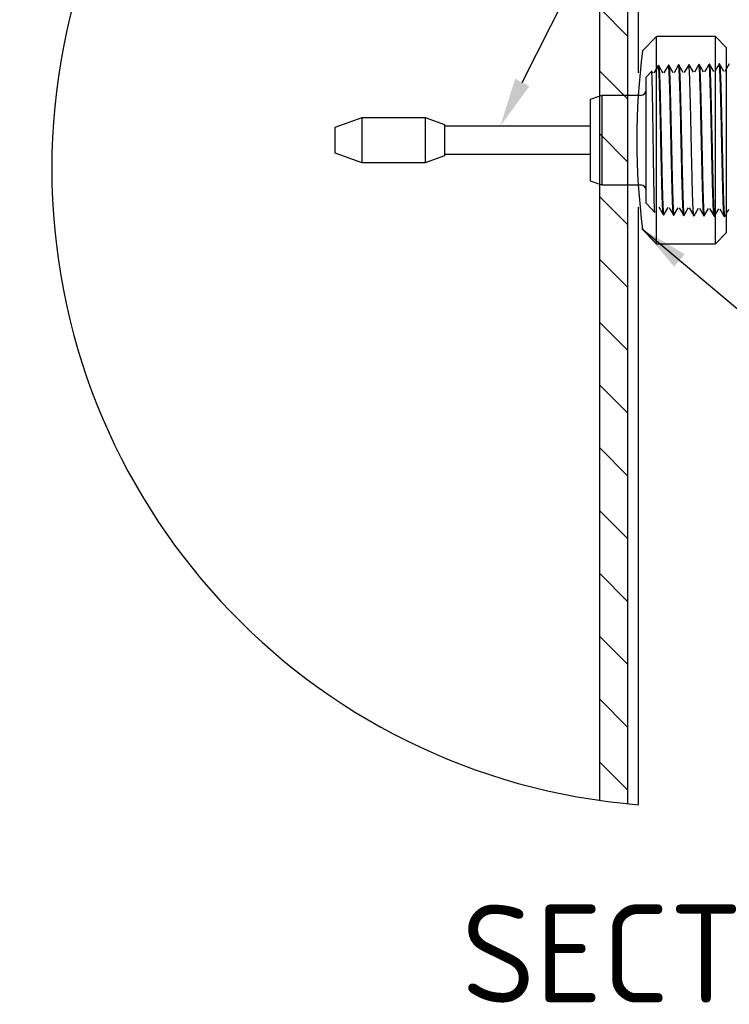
# Model space of a CAD drawing. Header units: millimetres. Extents: x -177 to 471, y -85 to 200.
# Tile 199 of 222: x 102 to 153, y 77 to 147. Entities that reach past the tile are written whole.
import ezdxf
from ezdxf import colors
from ezdxf.entities.mleader import LeaderData, LeaderLine
from ezdxf.enums import TextEntityAlignment as Align
from ezdxf.lldxf.tags import DXFTag
from ezdxf.math import Vec2, Vec3

# ---------------------------------------------------------------- set-up
doc = ezdxf.new("R2010")
doc.units = ezdxf.units.MM
for name, color, linetype in [('Default', 7, 'Continuous'), ('P1_A', 7, 'Continuous'), ('P4_A', 7, 'Continuous'), ('TANK_1', 7, 'Continuous')]:
    doc.layers.add(name, color=color, linetype=linetype)
doc.styles.add('SEACAD_Solid_Edge_ISO', font='seiso.ttf')
tags = doc.linetypes.add('HIDDEN2', pattern=[4.7625, 3.175, -1.5875]).pattern_tags.tags
tags[6:7] = [DXFTag(74, 4), DXFTag(75, 0), DXFTag(340, '0'), DXFTag(46, 0.0), DXFTag(50, 0.0), DXFTag(44, 0.0), DXFTag(45, 0.0)]
tags[4:5] = [DXFTag(74, 4), DXFTag(75, 0), DXFTag(340, '0'), DXFTag(46, 0.0), DXFTag(50, 0.0), DXFTag(44, 0.0), DXFTag(45, 0.0)]

# ---------------------------------------------------------------- blocks, each defined once
blk = doc.blocks.new('_SE_FILLED')
at = {"color": 0}
blk.add_line((0, 0), (-1, 0), dxfattribs=at)
blk.add_solid([(0, 0), (-1, -0.1665), (-1, 0.1665), (0, 0)], dxfattribs=at)
blk = doc.blocks.new('SEANNOT_GROUP1')
at = {"layer": 'Default', "linetype": 'Continuous'}
blk.add_hatch(color=7, dxfattribs=at).paths.add_polyline_path([(150.069, 130.293), (147.011, 132.093), (149.32, 129.399)])
at = {"layer": 'Default', "color": 7, "linetype": 'Continuous'}
for p, q in [((167.73, 122.362), (167.73, 127.962)), ((167.73, 127.962), (173.33, 122.362)), ((158.63, 122.362), (163.88, 122.362)), ((158.63, 122.362), (179.755, 122.362)), ((173.33, 122.362), (167.73, 122.362))]:
    blk.add_line(p, q, dxfattribs=at)
for points in [[(158.63, 122.362), (147.011, 132.093)], [(182.23, 119.887), (179.755, 122.362), (179.755, 122.362), (182.23, 124.837)]]:
    blk.add_lwpolyline(points, dxfattribs=at)
blk.add_circle((158.63, 122.362), 1.75, dxfattribs=at)
blk.add_arc((178, 132.632), 9.397, 200.07907, 249.92093, dxfattribs=at)
blk = doc.blocks.new('SE8')
at = {"layer": 'TANK_1', "linetype": 'Continuous'}
h = blk.add_hatch(dxfattribs=at)
h.set_pattern_fill('LINE', angle=135, style=0)
edge = h.paths.add_edge_path()
edge.add_arc((150.414, 136.418), 45.623, 95.54583, 98.08973)
edge.add_line((143.994, 181.587), (143.993, 91.25))
edge.add_arc((150.414, 136.418), 45.623, 261.90959, 264.45349)
edge.add_line((146.004, 91.009), (146.005, 181.827))
at = {"layer": 'P1_A', "color": 7, "linetype": 'Continuous'}
for p, q in [((148.064, 145.841), (147.032, 144.809)), ((148.064, 131.041), (148.064, 145.841)), ((152.264, 145.841), (148.064, 145.841)), ((152.264, 131.041), (152.264, 145.841)), ((153.064, 145.041), (152.264, 145.841)), ((153.064, 131.841), (153.064, 145.041)), ((147.011, 132.093), (148.064, 131.041)), ((152.264, 131.041), (153.064, 131.841)), ((148.064, 131.041), (152.264, 131.041))]:
    blk.add_line(p, q, dxfattribs=at)
blk.add_arc((196.272, 138.44), 49.625, 172.59425, 187.40459, dxfattribs=at)
at = {"layer": 'P4_A', "color": 7, "linetype": 'HIDDEN2'}
for p, q in [((148.183, 143.778), (147.863, 143.224)), ((148.909, 143.797), (148.589, 143.243)), ((148.933, 143.796), (148.911, 143.796)), ((149.245, 143.261), (148.936, 143.796)), ((149.635, 143.815), (149.315, 143.261)), ((149.659, 143.815), (149.637, 143.814)), ((149.971, 143.28), (149.661, 143.815)), ((150.361, 143.833), (150.041, 143.28)), ((150.385, 143.834), (150.362, 143.833)), ((150.696, 143.298), (150.387, 143.834)), ((151.086, 143.852), (150.766, 143.298)), ((151.111, 143.852), (151.088, 143.852)), ((151.836, 143.871), (151.813, 143.87)), ((152.148, 143.336), (151.839, 143.871)), ((152.562, 143.89), (152.539, 143.889)), ((152.873, 143.355), (152.564, 143.89)), ((147.694, 143.354), (147.313, 142.952)), ((147.313, 133.93), (147.313, 142.952)), ((147.793, 143.224), (147.727, 143.339)), ((153.064, 143.562), (152.943, 143.354)), ((144.137, 141.641), (143.993, 141.589)), ((144.137, 141.641), (144.137, 135.241)), ((146.913, 141.641), (144.137, 141.641)), ((143.993, 135.293), (144.137, 135.241)), ((144.137, 135.241), (146.913, 135.241)), ((147.313, 133.93), (147.935, 133.275)), ((148.548, 133.095), (148.57, 133.095)), ((148.573, 133.095), (148.882, 133.63)), ((149.272, 133.077), (149.296, 133.076)), ((149.298, 133.076), (149.608, 133.611)), ((149.999, 133.058), (150.022, 133.057)), ((150.403, 133.593), (150.723, 133.039)), ((150.724, 133.039), (150.748, 133.039)), ((150.75, 133.038), (151.059, 133.574)), ((151.129, 133.574), (151.449, 133.021)), ((151.45, 133.021), (151.473, 133.02)), ((151.476, 133.02), (151.785, 133.556)), ((151.855, 133.556), (152.175, 133.002)), ((152.201, 133.002), (152.511, 133.537)), ((152.581, 133.536), (152.901, 132.983)), ((152.177, 133.002), (152.199, 133.002)), ((152.902, 132.984), (152.925, 132.983))]:
    blk.add_line(p, q, dxfattribs=at)
at = {"layer": 'P4_A', "color": 7, "linetype": 'Continuous'}
for p, q in [((153.263, 143.907), (153.064, 143.562)), ((143.993, 141.589), (143.313, 141.341)), ((143.313, 141.341), (143.313, 135.541)), ((126.965, 140.041), (125.042, 139.341)), ((126.965, 140.041), (126.965, 136.841)), ((131.539, 140.041), (126.965, 140.041)), ((131.539, 136.841), (131.539, 140.041)), ((132.913, 139.541), (131.539, 140.041)), ((132.913, 137.341), (132.913, 139.541)), ((143.313, 139.441), (132.913, 139.441)), ((125.042, 139.341), (125.042, 137.541)), ((125.042, 137.541), (126.965, 136.841)), ((131.539, 136.841), (132.913, 137.341)), ((132.913, 137.441), (143.313, 137.441)), ((126.965, 136.841), (131.539, 136.841)), ((143.313, 135.541), (143.993, 135.293))]:
    blk.add_line(p, q, dxfattribs=at)
at = {"layer": 'P4_A', "color": 7, "linetype": 'HIDDEN2'}
for centre, start, end in [((146.913, 142.041), 269.99969, 359.99969), ((146.913, 134.841), 0, 89.99969)]:
    blk.add_arc(centre, 0.4, start, end, dxfattribs=at)
for points, knots in [([(148.176, 143.759), (148.171, 143.741), (148.162, 143.681), (148.153, 143.571), (148.148, 143.505)], [0.988249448, 0.988249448, 0.988249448, 0.988249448, 0.990263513, 0.992216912, 0.992216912, 0.992216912, 0.992216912]), ([(148.544, 133.099), (148.544, 133.1), (148.54, 133.107), (148.532, 133.139), (148.52, 133.236), (148.509, 133.383), (148.495, 133.641), (148.476, 134.079), (148.453, 134.768), (148.435, 135.459), (148.42, 136.063), (148.404, 136.696), (148.387, 137.534), (148.364, 138.574), (148.341, 139.607), (148.323, 140.434), (148.308, 141.053), (148.292, 141.64), (148.274, 142.301), (148.252, 142.95), (148.229, 143.428), (148.211, 143.671), (148.196, 143.765), (148.187, 143.78), (148.182, 143.776), (148.181, 143.774)], [0.93518757, 0.93518757, 0.93518757, 0.93518757, 0.93525318, 0.93686728, 0.93848267, 0.94011081, 0.94173015, 0.94496178, 0.94819769, 0.95143863, 0.95305571, 0.95466668, 0.95791011, 0.96113201, 0.96437615, 0.96760564, 0.96923297, 0.9708479, 0.97408612, 0.97731567, 0.98055999, 0.98378548, 0.98541267, 0.98703345, 0.98746771, 0.98746771, 0.98746771, 0.98746771]), ([(148.213, 143.774), (148.214, 143.771), (148.219, 143.758), (148.228, 143.706), (148.244, 143.537), (148.265, 143.184), (148.288, 142.551), (148.313, 141.737), (148.338, 140.779), (148.357, 139.893), (148.374, 139.158), (148.386, 138.598), (148.398, 138.036), (148.414, 137.294), (148.435, 136.391), (148.458, 135.398), (148.483, 134.539), (148.507, 133.851), (148.527, 133.446), (148.543, 133.233), (148.556, 133.131), (148.565, 133.098), (148.57, 133.095), (148.57, 133.095)], [0.01900263, 0.01900263, 0.01900263, 0.01900263, 0.01955974, 0.02150684, 0.0234666, 0.02736648, 0.03127973, 0.0351735, 0.03908234, 0.04299132, 0.04494306, 0.04689035, 0.04885354, 0.05080899, 0.054709, 0.05861032, 0.06252323, 0.06641645, 0.07032625, 0.07227467, 0.07423954, 0.07619233, 0.07666506, 0.07666506, 0.07666506, 0.07666506]), ([(149.269, 133.081), (149.268, 133.083), (149.26, 133.102), (149.24, 133.246), (149.214, 133.719), (149.189, 134.438), (149.171, 135.064), (149.153, 135.747), (149.13, 136.696), (149.105, 137.867), (149.076, 139.191), (149.05, 140.411), (149.021, 141.583), (148.991, 142.605), (148.961, 143.351), (148.933, 143.746), (148.915, 143.806), (148.907, 143.793)], [0.8303436, 0.8303436, 0.8303436, 0.8303436, 0.83083658, 0.83362055, 0.83915018, 0.84191632, 0.8446992, 0.84715925, 0.84963041, 0.85454664, 0.85824352, 0.86194651, 0.86625017, 0.87055432, 0.8748679, 0.87918201, 0.88269539, 0.88269539, 0.88269539, 0.88269539]), ([(148.938, 143.792), (148.94, 143.789), (148.95, 143.761), (148.967, 143.605), (148.992, 143.168), (149.016, 142.524), (149.036, 141.837), (149.052, 141.218), (149.065, 140.723), (149.076, 140.203), (149.092, 139.485), (149.113, 138.551), (149.137, 137.427), (149.161, 136.347), (149.185, 135.358), (149.205, 134.645), (149.221, 134.162), (149.234, 133.846), (149.246, 133.58), (149.261, 133.296), (149.279, 133.114), (149.292, 133.076), (149.296, 133.076)], [0.13591752, 0.13591752, 0.13591752, 0.13591752, 0.13675573, 0.14065088, 0.14455758, 0.14846815, 0.15236101, 0.15432546, 0.15627897, 0.15822668, 0.16018662, 0.16408561, 0.16799896, 0.17189272, 0.17580141, 0.1797103, 0.18166209, 0.18360924, 0.18557213, 0.18752791, 0.19142714, 0.19378841, 0.19378841, 0.19378841, 0.19378841]), ([(149.995, 133.062), (149.991, 133.069), (149.986, 133.091), (149.979, 133.145), (149.968, 133.25), (149.951, 133.501), (149.928, 134.018), (149.91, 134.585), (149.895, 135.108), (149.88, 135.672), (149.862, 136.446), (149.839, 137.447), (149.817, 138.486), (149.795, 139.522), (149.772, 140.519), (149.751, 141.437), (149.728, 142.246), (149.698, 143.132), (149.668, 143.69), (149.644, 143.818), (149.635, 143.814), (149.633, 143.811)], [0.72504272, 0.72504272, 0.72504272, 0.72504272, 0.72662058, 0.72742797, 0.72823428, 0.73147505, 0.73470251, 0.73794739, 0.73956129, 0.74117816, 0.74441974, 0.74765323, 0.75088718, 0.75412891, 0.75735541, 0.76060036, 0.76382637, 0.76706888, 0.77350631, 0.77674749, 0.77763968, 0.77763968, 0.77763968, 0.77763968]), ([(149.663, 143.812), (149.665, 143.809), (149.674, 143.785), (149.688, 143.672), (149.704, 143.425), (149.716, 143.185), (149.726, 142.943), (149.734, 142.725), (149.747, 142.375), (149.764, 141.764), (149.789, 140.806), (149.813, 139.746), (149.832, 138.814), (149.849, 138.066), (149.861, 137.509), (149.873, 136.961), (149.888, 136.252), (149.909, 135.421), (149.933, 134.554), (149.957, 133.856), (149.981, 133.356), (150.001, 133.123), (150.016, 133.056), (150.024, 133.056), (150.027, 133.062)], [0.25318489, 0.25318489, 0.25318489, 0.25318489, 0.25391812, 0.25782624, 0.25977552, 0.26174084, 0.26369225, 0.26466539, 0.26564014, 0.26955334, 0.27345275, 0.27735455, 0.28126717, 0.2832151, 0.28516516, 0.28713063, 0.28908112, 0.29298743, 0.29688279, 0.30079643, 0.30469217, 0.30859802, 0.31054879, 0.31211021, 0.31211021, 0.31211021, 0.31211021]), ([(150.721, 133.043), (150.72, 133.045), (150.715, 133.057), (150.703, 133.122), (150.684, 133.345), (150.662, 133.799), (150.646, 134.268), (150.634, 134.626), (150.627, 134.877), (150.617, 135.212), (150.607, 135.644), (150.592, 136.253), (150.573, 137.068), (150.551, 138.097), (150.533, 138.966), (150.518, 139.647), (150.503, 140.312), (150.485, 141.107), (150.462, 141.961), (150.44, 142.686), (150.418, 143.253), (150.395, 143.644), (150.376, 143.821), (150.364, 143.838), (150.359, 143.83)], [0.61932549, 0.61932549, 0.61932549, 0.61932549, 0.61984306, 0.62145718, 0.62470188, 0.62792986, 0.63116985, 0.63197616, 0.63278373, 0.6344098, 0.63603236, 0.63764515, 0.64088803, 0.6441137, 0.64735862, 0.64897148, 0.65058895, 0.65383045, 0.65706439, 0.66029783, 0.66353973, 0.66676621, 0.67001119, 0.6722059, 0.6722059, 0.6722059, 0.6722059]), ([(151.447, 133.024), (151.442, 133.033), (151.428, 133.1), (151.404, 133.404), (151.383, 133.922), (151.365, 134.454), (151.353, 134.831), (151.345, 135.156), (151.336, 135.495), (151.325, 135.945), (151.311, 136.518), (151.298, 137.117), (151.285, 137.733), (151.272, 138.359), (151.26, 138.881), (151.251, 139.295), (151.242, 139.706), (151.231, 140.209), (151.214, 140.983), (151.191, 141.872), (151.165, 142.754), (151.137, 143.407), (151.112, 143.776), (151.096, 143.852), (151.088, 143.852)], [0.51332224, 0.51332224, 0.51332224, 0.51332224, 0.51558187, 0.51947626, 0.52338499, 0.52533611, 0.5273014, 0.52827748, 0.52925116, 0.53120356, 0.53316832, 0.53511658, 0.5370704, 0.53903428, 0.54098201, 0.54195753, 0.54293828, 0.54490094, 0.54684833, 0.55076009, 0.55466008, 0.55855993, 0.56247167, 0.56580127, 0.56580127, 0.56580127, 0.56580127]), ([(151.115, 143.848), (151.117, 143.844), (151.123, 143.825), (151.133, 143.756), (151.146, 143.617), (151.162, 143.358), (151.181, 142.899), (151.206, 142.158), (151.23, 141.258), (151.249, 140.407), (151.265, 139.689), (151.278, 139.136), (151.289, 138.576), (151.305, 137.828), (151.326, 136.903), (151.349, 135.859), (151.373, 134.925), (151.397, 134.142), (151.416, 133.642), (151.433, 133.347), (151.445, 133.18), (151.457, 133.069), (151.466, 133.026), (151.472, 133.02), (151.473, 133.02)], [0.48916023, 0.48916023, 0.48916023, 0.48916023, 0.49021043, 0.49215898, 0.49410791, 0.49607305, 0.49996647, 0.50387985, 0.50777748, 0.51168102, 0.51363301, 0.51559807, 0.51754685, 0.5194955, 0.52340739, 0.52731057, 0.53120851, 0.53512184, 0.53901505, 0.54098026, 0.54292939, 0.54487767, 0.54684238, 0.54764432, 0.54764432, 0.54764432, 0.54764432]), ([(152.173, 133.005), (152.17, 133.01), (152.165, 133.026), (152.158, 133.072), (152.149, 133.152), (152.138, 133.296), (152.121, 133.618), (152.097, 134.183), (152.072, 135.085), (152.044, 136.165), (152.018, 137.365), (151.991, 138.622), (151.965, 139.869), (151.938, 141.04), (151.911, 142.074), (151.885, 142.915), (151.858, 143.519), (151.837, 143.799), (151.821, 143.865), (151.815, 143.87), (151.814, 143.87)], [0.4069494, 0.4069494, 0.4069494, 0.4069494, 0.40816684, 0.40914064, 0.41011479, 0.41207593, 0.41403305, 0.41793634, 0.42183308, 0.42574431, 0.42965027, 0.43354523, 0.43745545, 0.44136359, 0.44525788, 0.44916657, 0.45307638, 0.45697107, 0.4589359, 0.45959039, 0.45959039, 0.45959039, 0.45959039]), ([(151.837, 143.871), (151.841, 143.871), (151.848, 143.852), (151.859, 143.777), (151.871, 143.634), (151.888, 143.362), (151.908, 142.895), (151.927, 142.299), (151.947, 141.593), (151.966, 140.797), (151.985, 139.934), (152.006, 139.026), (152.025, 138.104), (152.041, 137.341), (152.054, 136.75), (152.068, 136.175), (152.084, 135.494), (152.1, 134.883), (152.113, 134.447), (152.126, 134.049), (152.142, 133.628), (152.158, 133.322), (152.172, 133.151), (152.184, 133.036), (152.193, 133.002), (152.199, 133.002)], [0.60697783, 0.60697783, 0.60697783, 0.60697783, 0.60901528, 0.61062798, 0.61223141, 0.61542664, 0.61863956, 0.6218356, 0.62504766, 0.62824309, 0.63145578, 0.63465141, 0.63786391, 0.64106016, 0.64267317, 0.64427488, 0.6474715, 0.65068299, 0.65227937, 0.65388196, 0.65709394, 0.66029027, 0.66190358, 0.66350491, 0.66643207, 0.66643207, 0.66643207, 0.66643207]), ([(152.899, 132.987), (152.897, 132.989), (152.887, 133.012), (152.869, 133.174), (152.842, 133.678), (152.815, 134.431), (152.789, 135.395), (152.762, 136.518), (152.736, 137.743), (152.704, 139.251), (152.676, 140.563), (152.651, 141.564), (152.635, 142.151), (152.619, 142.668), (152.604, 143.08), (152.59, 143.396), (152.577, 143.626), (152.566, 143.761), (152.557, 143.834), (152.548, 143.877), (152.543, 143.889), (152.539, 143.889)], [0.30023137, 0.30023137, 0.30023137, 0.30023137, 0.30078653, 0.30469812, 0.30859604, 0.31249782, 0.31640966, 0.32031035, 0.32420929, 0.32812101, 0.33434398, 0.33668517, 0.33903931, 0.34137582, 0.34372985, 0.34568292, 0.3476313, 0.34959619, 0.35057458, 0.35154898, 0.35306594, 0.35306594, 0.35306594, 0.35306594]), ([(152.562, 143.89), (152.562, 143.89), (152.565, 143.89), (152.575, 143.87), (152.592, 143.741), (152.607, 143.487), (152.621, 143.212), (152.634, 142.892), (152.65, 142.411), (152.666, 141.835), (152.679, 141.328), (152.692, 140.795), (152.708, 140.082), (152.724, 139.332), (152.738, 138.721), (152.751, 138.107), (152.767, 137.342), (152.783, 136.603), (152.796, 136.04), (152.806, 135.636), (152.816, 135.251), (152.828, 134.769), (152.845, 134.227), (152.861, 133.786), (152.874, 133.5), (152.887, 133.262), (152.903, 133.054), (152.917, 132.986), (152.924, 132.983), (152.925, 132.983)], [0.72598946, 0.72598946, 0.72598946, 0.72598946, 0.72599721, 0.72759808, 0.73079577, 0.73400613, 0.7356026, 0.73720762, 0.74041703, 0.74361468, 0.7452275, 0.74682794, 0.75002561, 0.75323597, 0.75483245, 0.75643706, 0.75964686, 0.76284552, 0.76445754, 0.76605775, 0.76765421, 0.7692583, 0.77246861, 0.7756664, 0.77727928, 0.77887951, 0.7820782, 0.78528753, 0.78565548, 0.78565548, 0.78565548, 0.78565548]), ([(147.937, 133.273), (147.936, 133.274), (147.932, 133.283), (147.926, 133.328), (147.916, 133.479), (147.903, 133.807), (147.888, 134.402), (147.872, 135.175), (147.857, 136.092), (147.842, 137.112), (147.826, 138.188), (147.813, 139.093), (147.803, 139.794), (147.787, 140.809), (147.768, 141.877), (147.748, 142.732), (147.732, 143.174), (147.718, 143.351), (147.71, 143.371), (147.708, 143.368)], [0.3113388, 0.3113388, 0.3113388, 0.3113388, 0.3169431, 0.331863, 0.346665, 0.376411, 0.4060124, 0.4357536, 0.4654539, 0.4950748, 0.5248338, 0.5544809, 0.5693962, 0.5842024, 0.6432182, 0.6729413, 0.7026756, 0.7322887, 0.7465652, 0.7465652, 0.7465652, 0.7465652])]:
    blk.add_open_spline(points, degree=3, knots=knots, dxfattribs=at)
for points in [[(148.52, 143.242), (148.417, 143.421), (148.313, 143.599), (148.21, 143.778)], [(151.423, 143.316), (151.319, 143.495), (151.216, 143.673), (151.113, 143.852)], [(151.811, 143.87), (151.705, 143.686), (151.598, 143.501), (151.492, 143.316)], [(152.537, 143.889), (152.431, 143.704), (152.324, 143.519), (152.217, 143.335)], [(148.226, 133.65), (148.332, 133.465), (148.439, 133.28), (148.546, 133.096)], [(148.951, 133.631), (149.058, 133.446), (149.165, 133.262), (149.271, 133.077)], [(149.677, 133.612), (149.784, 133.427), (149.891, 133.243), (149.997, 133.058)], [(150.025, 133.058), (150.128, 133.236), (150.231, 133.415), (150.334, 133.593)], [(152.928, 132.983), (152.973, 133.062), (153.018, 133.141), (153.064, 133.219)]]:
    blk.add_open_spline(points, degree=3, dxfattribs=at)
at = {"layer": 'P4_A', "color": 7, "linetype": 'Continuous'}
blk.add_open_spline([(153.064, 133.219), (153.121, 133.319), (153.179, 133.419), (153.237, 133.519)], degree=3, dxfattribs=at)
at = {"layer": 'TANK_1', "color": 7, "linetype": 'Continuous'}
for p, q in [((143.993, 91.25), (143.994, 181.587)), ((146.004, 91.009), (146.005, 181.827)), ((146.768, 143.241), (146.768, 181.895)), ((146.768, 90.942), (146.768, 133.641))]:
    blk.add_line(p, q, dxfattribs=at)
blk = doc.blocks.new('SE12')
at = {"layer": 'Default', "color": 7, "linetype": 'Continuous'}
blk.add_arc((150.414, 136.418), 45.623, 94.58351, 265.41587, dxfattribs=at)
blk = doc.blocks.new('SE11')
blk.add_blockref('SE12', (0, 0))
blk = doc.blocks.new('SE10')
at = {"layer": 'Default'}
blk.add_blockref('SE11', (0, 0), dxfattribs=at)
blk = doc.blocks.new('SE9')
blk.add_blockref('SE10', (0, 0))

msp = doc.modelspace()

# ---------------------------------------------------------------- block references
at = {"layer": 'Default'}
for name in ['SE9', 'SE8', 'SEANNOT_GROUP1']:
    msp.add_blockref(name, (0, 0), dxfattribs=at)

# ---------------------------------------------------------------- texts
at = {"layer": 'Default', "color": 7, "linetype": 'Continuous', "style": 'SEACAD_Solid_Edge_ISO'}
msp.add_text('SECTION A', height=7, dxfattribs=at).set_placement((134.107, 83.796), align=Align.TOP_LEFT)

# ---------------------------------------------------------------- leaders
at = {"layer": 'Default', "color": 7, "linetype": 'Continuous'}
ml = msp.add_multileader_mtext('Standard', dxfattribs=at)
ml.set_content("{\\pxsm0.9;\\fSolid Edge ISO|b0||i0||c0|p34;\\W1.;To not miss out on valuable data through out the process,\\Pplace the sensor below the minimum fluid's height.\\P}", color=256)
ml.set_leader_properties()
ml.set_arrow_properties(name='_SE_FILLED')
ml.build(insert=Vec2(0, 0))
ml.multileader.update_dxf_attribs({"dogleg_length": 5.25, "arrow_head_size": 3.5})
ctx = ml.context
ctx.base_point, ctx.char_height, ctx.arrow_head_size, ctx.landing_gap_size = Vec3(92.237, 195.417), 3.5, 3.5, 1.225
notes = []
notes.append((ctx, [(0, (1, 1, 0), (87.762, 195.167), (1, 0), 5.25, [(0, [(66.209, 144.279)], 0, [])])]))
ctx.mtext.insert = Vec3(94.237, 197.382)
ml = msp.add_multileader_mtext('Standard', dxfattribs=at)
ml.set_content('{\\pxsm0.9;\\fSolid Edge ISO|b0||i0||c0|p34;\\W1.;Sensing element submerged,\\Pgap for weldolet is minimal to\\Pavoid considerable deposits.\\P}', color=256)
ml.set_leader_properties()
ml.build(insert=Vec2(0, 0))
ml.multileader.update_dxf_attribs({"dogleg_length": 5.25, "arrow_head_size": 3.5})
ctx = ml.context
ctx.base_point, ctx.char_height, ctx.arrow_head_size, ctx.landing_gap_size = Vec3(158.914, 174.558), 3.5, 3.5, 1.225
notes.append((ctx, [(0, (1, 1, 0), (154.439, 174.308), (1, 0), 5.25, [(0, [(136.88, 139.441)], 0, [])])]))
ctx.mtext.insert = Vec3(160.914, 176.524)
for ctx, leaders in notes:
    for number, flags, end, landing, length, lines in leaders:
        leader = LeaderData()
        leader.index, (leader.has_last_leader_line, leader.has_dogleg_vector, leader.attachment_direction) = number, flags
        leader.last_leader_point, leader.dogleg_vector, leader.dogleg_length = Vec3(end), Vec3(landing), length
        for number, points, colour, breaks in lines:
            line = LeaderLine()
            line.index, line.vertices, line.color, line.breaks = number, Vec3.list(points), colors.encode_raw_color(colour), breaks
            leader.lines.append(line)
        ctx.leaders.append(leader)

doc.saveas('drawing.dxf')
